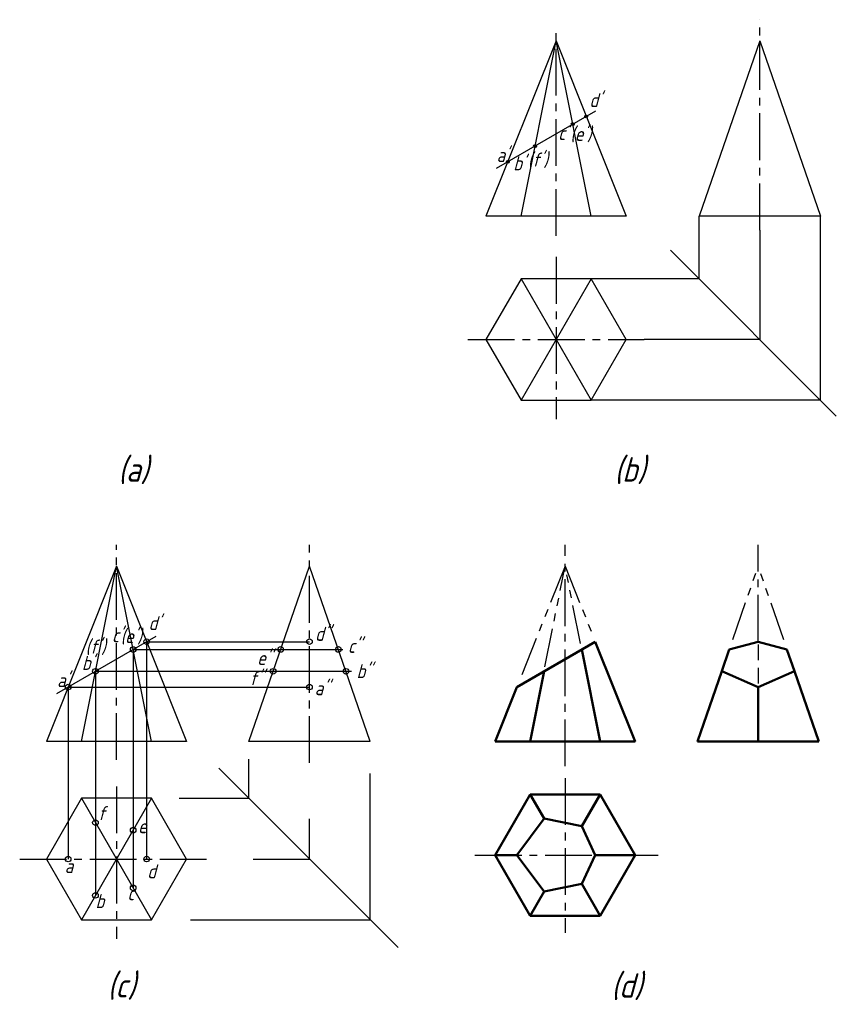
# Model space of a CAD drawing. Header units: millimetres. Extents: x 1093 to 1210, y 33 to 173.
import ezdxf

# ---------------------------------------------------------------- set-up
doc = ezdxf.new("R2010")
doc.units = ezdxf.units.MM
doc.header["$LTSCALE"] = 0.7
for name, pattern in [('CENTER2', [28.575, 19.05, -3.175, 3.175, -3.175]), ('DASHED2', [9.525, 6.35, -3.175]), ('PHANTOM2', [31.75, 15.875, -3.175, 3.175, -3.175, 3.175, -3.175])]:
    doc.linetypes.add(name, pattern=pattern)
doc.layers.add('剖面线层', color=7, linetype='Continuous')
doc.layers.add('细实线层', color=7, linetype='Continuous')
for name, color, linetype, lineweight in [('文字层', 227, 'Continuous', 20), ('点画线层', 3, 'CENTER2', 25), ('粗实线层', 7, 'Continuous', 50), ('虚线层', 2, 'DASHED2', 25)]:
    doc.layers.add(name, color=color, linetype=linetype, lineweight=lineweight)
doc.styles.add('工程斜体', font='gbeitc.shx', dxfattribs={"bigfont": 'gbcbig.shx'})

msp = doc.modelspace()

# ---------------------------------------------------------------- linework, layer by layer
at = {"layer": '剖面线层', "linetype": 'PHANTOM2', "ltscale": 0.5}
for p, q in [((1170.99, 95.02), (1164.45, 78.65)), ((1168.12, 80.64), (1170.99, 95.02)), ((1170.99, 95.02), (1175.03, 84.93)), ((1173.21, 83.97), (1170.99, 95.02)), ((1194.93, 84.58), (1198.55, 95.02)), ((1202.2, 84.49), (1198.55, 95.02)), ((1189.89, 70.02), (1194.43, 83.14)), ((1207.21, 70.02), (1203.13, 81.81))]:
    msp.add_line(p, q, dxfattribs=at)
at = {"layer": '点画线层', "color": 7, "ltscale": 0.5}
for p, q in [((1198.78, 142.96), (1198.78, 172.99)), ((1169.7, 142.15), (1169.7, 171.41)), ((1169.7, 139.14), (1169.7, 116.01)), ((1157.12, 127.37), (1182.29, 127.37)), ((1106.96, 67.37), (1106.96, 98.06)), ((1134.51, 66.95), (1134.51, 98.06)), ((1170.99, 66.48), (1170.99, 98.06)), ((1198.55, 84.25), (1198.55, 98.06)), ((1170.99, 64.79), (1170.99, 42.73)), ((1106.96, 63.58), (1106.96, 41.85)), ((1158.13, 53.81), (1184.26, 53.81)), ((1093.15, 53.24), (1120.23, 53.24))]:
    msp.add_line(p, q, dxfattribs=at)
at = {"layer": '粗实线层', "ltscale": 0.5}
for p, q in [((1164.1, 77.78), (1175.3, 84.25)), ((1173.37, 83.14), (1175.99, 70.02)), ((1175.3, 84.25), (1180.99, 70.02)), ((1194.43, 83.14), (1193.36, 80.03)), ((1198.55, 84.25), (1194.43, 83.14)), ((1202.66, 83.14), (1198.55, 84.25)), ((1203.74, 80.03), (1202.66, 83.14)), ((1168, 80.03), (1165.99, 70.02)), ((1193.36, 80.03), (1189.89, 70.02)), ((1193.36, 80.03), (1198.55, 77.78)), ((1198.55, 77.78), (1203.74, 80.03)), ((1207.21, 70.02), (1203.74, 80.03)), ((1160.99, 70.02), (1164.1, 77.78)), ((1198.55, 77.78), (1198.55, 70.02)), ((1180.99, 70.02), (1160.99, 70.02)), ((1189.89, 70.02), (1207.21, 70.02)), ((1160.99, 53.81), (1165.99, 62.47)), ((1165.99, 62.47), (1175.99, 62.47)), ((1168, 59), (1165.99, 62.47)), ((1173.37, 57.93), (1175.99, 62.47)), ((1175.99, 62.47), (1180.99, 53.81)), ((1164.1, 53.81), (1168, 59)), ((1168, 59), (1173.37, 57.93)), ((1173.37, 57.93), (1175.3, 53.81)), ((1165.99, 45.15), (1160.99, 53.81)), ((1160.99, 53.81), (1164.1, 53.81)), ((1168, 48.62), (1164.1, 53.81)), ((1175.3, 53.81), (1173.37, 49.69)), ((1175.3, 53.81), (1180.99, 53.81)), ((1180.99, 53.81), (1175.99, 45.15)), ((1173.37, 49.69), (1168, 48.62)), ((1175.99, 45.15), (1173.37, 49.69)), ((1168, 48.62), (1165.99, 45.15)), ((1175.99, 45.15), (1165.99, 45.15))]:
    msp.add_line(p, q, dxfattribs=at)
at = {"layer": '细实线层', "color": 7, "ltscale": 0.5}
for p, q in [((1169.7, 169.95), (1159.7, 144.95)), ((1164.7, 144.95), (1169.7, 169.95)), ((1169.7, 169.95), (1179.7, 144.95)), ((1174.7, 144.95), (1169.7, 169.95)), ((1161.2, 151.79), (1175.38, 159.97)), ((1169.7, 144.95), (1159.7, 144.95)), ((1179.7, 144.95), (1169.7, 144.95)), ((1198.78, 144.95), (1190.12, 144.95)), ((1207.44, 144.95), (1198.78, 144.95)), ((1174.7, 136.03), (1164.7, 118.71)), ((1164.7, 136.03), (1174.7, 118.71)), ((1106.96, 95.02), (1096.96, 70.02)), ((1101.96, 70.02), (1106.96, 95.02)), ((1106.96, 95.02), (1116.96, 70.02)), ((1111.96, 70.02), (1106.96, 95.02)), ((1098.46, 76.86), (1112.64, 85.04)), ((1109.34, 83.14), (1109.34, 49.12)), ((1109.34, 83.14), (1139.27, 83.14)), ((1111.27, 84.25), (1111.27, 53.24)), ((1111.27, 84.25), (1134.51, 84.25)), ((1164.1, 77.78), (1175.3, 84.25)), ((1175.99, 70.02), (1173.37, 83.14)), ((1175.3, 84.25), (1180.99, 70.02)), ((1103.96, 80.03), (1103.96, 48.05)), ((1103.96, 80.03), (1140.51, 80.03)), ((1165.99, 70.02), (1168, 80.03)), ((1100.07, 77.78), (1100.07, 53.24)), ((1100.07, 77.78), (1134.51, 77.78)), ((1164.1, 77.78), (1160.99, 70.02)), ((1106.96, 70.02), (1096.96, 70.02)), ((1116.96, 70.02), (1106.96, 70.02)), ((1134.51, 70.02), (1125.85, 70.02)), ((1143.18, 70.02), (1134.51, 70.02)), ((1170.99, 70.02), (1160.99, 70.02)), ((1180.99, 70.02), (1170.99, 70.02)), ((1198.55, 70.02), (1189.89, 70.02)), ((1207.21, 70.02), (1198.55, 70.02)), ((1125.85, 61.9), (1125.85, 67.49)), ((1143.18, 44.58), (1143.18, 65.46)), ((1111.96, 61.9), (1101.96, 44.58)), ((1101.96, 61.9), (1111.96, 44.58)), ((1115.9, 61.9), (1125.85, 61.9)), ((1165.99, 62.47), (1168, 59)), ((1175.99, 62.47), (1173.37, 57.93)), ((1164.1, 53.81), (1168, 59)), ((1168, 59), (1173.37, 57.93)), ((1134.51, 53.24), (1134.51, 58.97)), ((1173.37, 57.93), (1175.3, 53.81)), ((1164.1, 53.81), (1160.99, 53.81)), ((1168, 48.62), (1164.1, 53.81)), ((1175.3, 53.81), (1173.37, 49.69)), ((1175.3, 53.81), (1180.99, 53.81)), ((1126.46, 53.24), (1134.51, 53.24)), ((1173.37, 49.69), (1168, 48.62)), ((1173.37, 49.69), (1175.99, 45.15)), ((1168, 48.62), (1165.99, 45.15)), ((1117.52, 44.58), (1143.18, 44.58))]:
    msp.add_line(p, q, dxfattribs=at)
at = {"layer": '细实线层', "ltscale": 0.5}
for p, q in [((1198.78, 169.95), (1190.12, 144.95)), ((1198.78, 169.95), (1207.44, 144.95)), ((1190.12, 136.03), (1190.12, 144.95)), ((1207.44, 118.71), (1207.44, 144.95)), ((1198.78, 142.96), (1198.78, 127.37)), ((1186.05, 140.09), (1209.7, 116.44)), ((1190.12, 136.03), (1174.7, 136.03)), ((1198.78, 127.37), (1182.29, 127.37)), ((1207.44, 118.71), (1174.7, 118.71)), ((1125.85, 70.02), (1134.51, 95.02)), ((1143.18, 70.02), (1134.51, 95.02)), ((1121.56, 66.2), (1147.15, 40.6))]:
    msp.add_line(p, q, dxfattribs=at)
at = {"layer": '细实线层', "color": 7, "ltscale": 0.5}
for points in [[(1164.7, 136.03), (1159.7, 127.37), (1164.7, 118.71), (1174.7, 118.71), (1179.7, 127.37), (1174.7, 136.03)], [(1101.96, 61.9), (1096.96, 53.24), (1101.96, 44.58), (1111.96, 44.58), (1116.96, 53.24), (1111.96, 61.9)], [(1165.99, 62.47), (1160.99, 53.81), (1165.99, 45.15), (1175.99, 45.15), (1180.99, 53.81), (1175.99, 62.47)]]:
    msp.add_lwpolyline(points, close=True, dxfattribs=at)
for centre, radius in [((1174.01, 159.18), 0.2), ((1172.08, 158.07), 0.2), ((1166.7, 154.96), 0.2), ((1162.81, 152.71), 0.2), ((1111.27, 84.25), 0.4), ((1134.51, 84.25), 0.4), ((1109.34, 83.14), 0.4), ((1130.4, 83.14), 0.4), ((1138.63, 83.14), 0.4), ((1103.96, 80.03), 0.4), ((1129.32, 80.03), 0.4), ((1139.71, 80.03), 0.4), ((1100.07, 77.78), 0.4), ((1134.51, 77.78), 0.4), ((1103.96, 58.43), 0.4), ((1109.34, 57.36), 0.4), ((1100.07, 53.24), 0.4), ((1111.27, 53.24), 0.4), ((1109.34, 49.12), 0.4), ((1103.96, 48.05), 0.4)]:
    msp.add_circle(centre, radius, dxfattribs=at)
at = {"layer": '虚线层', "color": 7, "ltscale": 0.5}
msp.add_line((1198.55, 83.85), (1198.55, 78.18), dxfattribs=at)

# ---------------------------------------------------------------- texts
at = {"layer": '文字层', "color": 7, "ltscale": 0.5, "width": 1.2985, "attachment_point": 1, "style": '工程斜体'}
for s, insert, char_height in [("d'", (1174.46, 162.52), 2), ("c'", (1170, 157.81), 2), ("(e')", (1171.74, 157.7), 2), ("a'", (1161.22, 154.69), 2), ("b'", (1163.6, 153.5), 2), ("(f')", (1165.67, 154.03), 2), ('(a)', (1107.2, 110.58), 3.5), ('(b)', (1178.02, 110.58), 3.5), ("d'", (1111.54, 87.9), 2), ("c'", (1106.32, 86.17), 2), ("(e')", (1107.56, 86.04), 2), ('d"', (1135.31, 86.37), 2), ("(f')", (1102.55, 84.55), 2), ('c"', (1140, 84.65), 2), ('e"', (1127.05, 82.93), 2), ("b'", (1102.03, 82.22), 2), ('f"', (1125.96, 80.04), 2), ('b"', (1141.23, 81.05), 2), ("a'", (1098.49, 79.76), 2), ('a"', (1135.26, 78.61), 2), ('f', (1104.32, 60.79), 2), ('e', (1110.05, 58.93), 2), ('a', (1099.58, 53.24), 2), ('d', (1111.36, 52.49), 2), ('b', (1103.98, 48.24), 2), ('c', (1108.52, 49.36), 2), ('(c)', (1105.68, 36.99), 3.5), ('(d)', (1177.57, 36.95), 3.5)]:
    msp.add_mtext(s, dxfattribs=dict(at, insert=insert, char_height=char_height))

doc.saveas('drawing.dxf')
